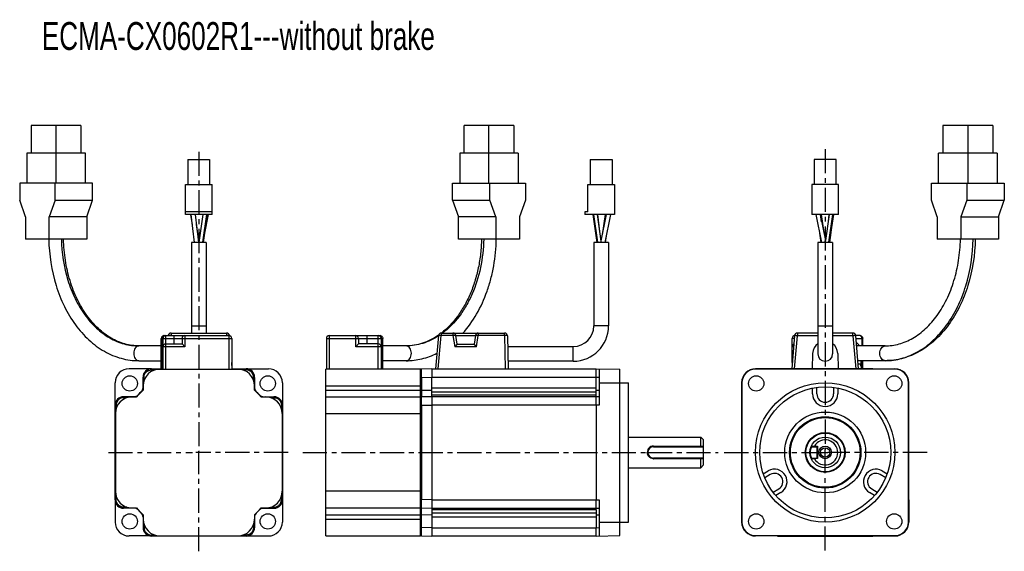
# Model space of a CAD drawing. Header units: millimetres. Extents: x 12 to 365, y 86 to 277.
import ezdxf

# ---------------------------------------------------------------- set-up
doc = ezdxf.new("R2010")
doc.units = ezdxf.units.MM
doc.header["$LTSCALE"] = 23.1
doc.linetypes.add('CENTER', pattern=[0.6, 0.375, -0.075, 0.075, -0.075])
doc.layers.get('0').update_dxf_attribs({"linetype": 'CONTINUOUS'})
doc.layers.add('DEFAULT_1', color=7, linetype='CENTER')
doc.styles.get("Standard").update_dxf_attribs({"font": 'txt', "width": 0.7})

msp = doc.modelspace()

# ---------------------------------------------------------------- linework, layer by layer
at = {"color": 7, "linetype": 'Continuous'}
for p, q in [((15.77, 239.31), (15.77, 229.31)), ((33.59, 239.31), (15.77, 239.31)), ((24.68, 218.51), (24.68, 239.31)), ((33.59, 239.31), (33.59, 229.31)), ((170.99, 229.31), (170.99, 239.31)), ((188.81, 239.31), (170.99, 239.31)), ((179.9, 218.51), (179.9, 239.31)), ((188.81, 239.31), (188.81, 229.31)), ((342.77, 239.31), (342.77, 229.31)), ((360.59, 239.31), (342.77, 239.31)), ((351.68, 239.31), (351.68, 218.51)), ((360.59, 239.31), (360.59, 229.31)), ((14.22, 229.31), (14.22, 218.51)), ((35.15, 229.31), (14.22, 229.31)), ((35.15, 218.51), (35.15, 229.31)), ((71.94, 227.03), (71.94, 218.13)), ((71.94, 227.03), (79.74, 227.03)), ((79.74, 227.03), (79.74, 218.13)), ((169.44, 229.31), (169.44, 218.51)), ((190.37, 229.31), (169.44, 229.31)), ((190.37, 229.31), (190.37, 218.51)), ((216.26, 227.03), (216.26, 218.13)), ((216.26, 227.03), (224.06, 227.03)), ((224.06, 227.03), (224.06, 218.13)), ((296.62, 227.03), (296.62, 218.13)), ((304.42, 227.03), (296.62, 227.03)), ((304.42, 218.13), (304.42, 227.03)), ((341.21, 218.51), (341.21, 229.31)), ((362.14, 229.31), (341.21, 229.31)), ((362.14, 229.31), (362.14, 218.51)), ((11.6, 218.51), (11.6, 212.51)), ((37.76, 218.51), (11.6, 218.51)), ((24.33, 212.51), (24.33, 218.51)), ((37.76, 212.51), (37.76, 218.51)), ((71.04, 207.33), (71.04, 218.13)), ((71.04, 218.13), (80.64, 218.13)), ((80.64, 207.33), (80.64, 218.13)), ((166.82, 212.51), (166.82, 218.51)), ((166.82, 218.51), (192.98, 218.51)), ((180.26, 212.51), (180.26, 218.51)), ((192.98, 218.51), (192.98, 212.51)), ((215.36, 208.33), (215.36, 218.13)), ((215.36, 218.13), (224.96, 218.13)), ((224.96, 218.13), (224.96, 207.33)), ((295.72, 218.13), (295.72, 207.33)), ((305.32, 218.13), (295.72, 218.13)), ((305.32, 207.33), (305.32, 218.13)), ((338.6, 212.51), (338.6, 218.51)), ((338.6, 218.51), (364.76, 218.51)), ((351.33, 218.51), (351.33, 212.51)), ((364.76, 218.51), (364.76, 212.51)), ((13.72, 206.51), (11.6, 212.51)), ((24.33, 212.51), (22.21, 206.51)), ((24.33, 212.51), (37.76, 212.51)), ((35.64, 206.51), (37.76, 212.51)), ((166.82, 212.51), (168.94, 206.51)), ((166.82, 212.51), (180.26, 212.51)), ((182.38, 206.51), (180.26, 212.51)), ((192.98, 212.51), (190.86, 206.51)), ((340.72, 206.51), (338.6, 212.51)), ((351.33, 212.51), (349.2, 206.51)), ((351.33, 212.51), (364.76, 212.51)), ((362.64, 206.51), (364.76, 212.51)), ((13.72, 206.51), (13.72, 198.51)), ((22.21, 198.51), (22.21, 206.51)), ((35.64, 206.51), (22.21, 206.51)), ((35.64, 206.51), (35.64, 198.51)), ((80.64, 208.33), (71.04, 208.33)), ((80.64, 207.33), (71.04, 207.33)), ((72.92, 207.32), (73.46, 203.56)), ((72.99, 207.33), (74.24, 197.33)), ((74.51, 207.33), (75.75, 197.33)), ((77.31, 207.33), (75.85, 197.33)), ((78.6, 207.3), (77.16, 197.36)), ((78.82, 207.32), (77.37, 197.33)), ((79.21, 207.33), (77.85, 200.62)), ((168.94, 198.51), (168.94, 206.51)), ((182.38, 206.51), (168.94, 206.51)), ((182.38, 206.51), (182.38, 198.51)), ((190.86, 206.51), (190.86, 198.51)), ((214.36, 208.33), (214.36, 207.33)), ((215.36, 208.33), (214.36, 208.33)), ((224.96, 207.33), (214.36, 207.33)), ((217.18, 207.32), (218.63, 197.33)), ((217.4, 207.3), (218.84, 197.36)), ((218.69, 207.33), (220.08, 197.8)), ((218.82, 207.33), (219.58, 201.2)), ((221.99, 207.33), (220.07, 197.86)), ((221.56, 207.33), (220.5, 199.98)), ((221.78, 207.3), (221.26, 203.73)), ((223.52, 207.33), (221.49, 197.33)), ((305.32, 207.33), (295.72, 207.33)), ((297.16, 207.33), (299.18, 197.33)), ((298.69, 207.33), (300.58, 198.01)), ((299.23, 204.66), (298.84, 207.3)), ((299.06, 207.33), (299.99, 200.88)), ((301.93, 207.33), (300.57, 197.98)), ((301.86, 207.33), (301.41, 203.76)), ((301.78, 197.36), (303.22, 207.3)), ((303.44, 207.32), (301.99, 197.33)), ((340.72, 206.51), (340.72, 198.51)), ((349.2, 206.51), (349.2, 198.51)), ((349.2, 206.51), (362.64, 206.51)), ((362.64, 206.51), (362.64, 198.51)), ((74.95, 203.76), (75.79, 198.01)), ((302.9, 203.56), (302.12, 197.33)), ((35.64, 198.51), (13.72, 198.51)), ((76.37, 200.88), (75.78, 197.97)), ((190.86, 198.51), (168.94, 198.51)), ((218.1, 201), (218.55, 197.33)), ((221.98, 199.72), (221.63, 197.33)), ((298.52, 200.62), (299, 197.33)), ((362.64, 198.51), (340.72, 198.51)), ((73.19, 197.33), (73.19, 164.79)), ((78.49, 197.33), (73.19, 197.33)), ((78.49, 197.33), (78.49, 164.79)), ((217.51, 197.33), (217.51, 167.33)), ((222.81, 197.33), (217.51, 197.33)), ((222.81, 197.33), (222.81, 167.33)), ((297.87, 197.33), (297.87, 157.33)), ((303.17, 197.33), (297.87, 197.33)), ((303.17, 197.33), (303.17, 157.33)), ((73.19, 167.33), (78.49, 167.33)), ((222.81, 167.33), (217.51, 167.33)), ((297.87, 167.33), (303.17, 167.33)), ((62.4, 162.87), (87.64, 162.87)), ((62.4, 151.87), (62.4, 162.87)), ((62.69, 151.87), (62.69, 162.87)), ((63.04, 151.87), (63.04, 162.87)), ((63.4, 163.87), (86.64, 163.87)), ((64.04, 151.87), (64.04, 163.87)), ((65.88, 164.79), (85.8, 164.79)), ((65.88, 164.79), (65.88, 163.88)), ((66.84, 163.87), (66.84, 160.87)), ((69.84, 162.87), (69.84, 160.87)), ((70.84, 163.87), (70.84, 159.87)), ((85.8, 164.79), (85.8, 163.88)), ((86.64, 163.87), (86.64, 151.87)), ((86.8, 163.84), (86.8, 163.88)), ((87.64, 162.87), (87.64, 151.87)), ((121.61, 162.87), (121.61, 151.87)), ((121.61, 162.87), (141.85, 162.87)), ((122.61, 163.87), (122.61, 151.87)), ((122.61, 163.87), (140.85, 163.87)), ((132.11, 159.87), (132.11, 163.87)), ((133.11, 162.87), (133.11, 160.87)), ((136.11, 163.87), (136.11, 160.87)), ((140.21, 151.87), (140.21, 163.87)), ((141.21, 162.87), (141.21, 151.87)), ((141.56, 162.87), (141.56, 151.87)), ((141.85, 151.87), (141.85, 162.87)), ((161.8, 163.88), (160.76, 151.94)), ((161.75, 151.94), (162.8, 163.88)), ((162.8, 164.79), (162.8, 163.88)), ((162.8, 164.79), (185.55, 164.79)), ((167.01, 163.88), (162.8, 163.88)), ((167.01, 164.79), (167.01, 163.88)), ((167.01, 163.88), (167.72, 159.88)), ((168.56, 160.79), (168, 163.96)), ((168, 163.96), (175.11, 163.96)), ((175.11, 163.96), (174.56, 160.79)), ((175.39, 159.88), (176.1, 163.88)), ((176.1, 164.79), (176.1, 163.88)), ((185.55, 163.88), (176.1, 163.88)), ((185.55, 163.88), (185.55, 164.79)), ((185.55, 163.88), (185.76, 151.94)), ((186.55, 163.81), (186.76, 151.94)), ((289.56, 163.88), (288.52, 151.94)), ((288.72, 154.22), (288.72, 162.87)), ((289.48, 162.87), (288.72, 162.87)), ((289.52, 151.94), (290.56, 163.81)), ((290.56, 164.79), (290.56, 163.81)), ((297.87, 164.79), (290.56, 164.79)), ((297.87, 163.81), (290.56, 163.81)), ((310.48, 164.79), (303.17, 164.79)), ((310.48, 163.81), (303.17, 163.81)), ((310.48, 163.81), (310.48, 164.79)), ((310.48, 163.81), (311.52, 151.94)), ((312.52, 151.94), (311.48, 163.88)), ((312.97, 163.87), (311.48, 163.87)), ((311.56, 162.87), (313.97, 162.87)), ((313.67, 162.87), (313.67, 160.16)), ((313.97, 160.16), (313.97, 162.87)), ((62.4, 160.16), (54.38, 160.16)), ((70.84, 159.87), (63.04, 159.87)), ((64.04, 160.87), (69.84, 160.87)), ((69.84, 160.87), (70.84, 159.87)), ((133.11, 160.87), (132.11, 159.87)), ((141.21, 159.87), (132.11, 159.87)), ((140.21, 160.87), (133.11, 160.87)), ((150.2, 160.16), (141.85, 160.16)), ((175.39, 159.88), (167.72, 159.88)), ((168.55, 160.79), (174.56, 160.79)), ((186.62, 159.98), (210.16, 159.98)), ((210.16, 154.68), (210.16, 159.98)), ((289.21, 159.87), (288.72, 159.87)), ((321.98, 160.16), (311.8, 160.16)), ((296.02, 157.49), (295.83, 151.94)), ((305.02, 157.49), (305.21, 151.94)), ((58.71, 151.92), (50.84, 151.92)), ((54.38, 154.86), (62.4, 154.86)), ((58.84, 151.94), (62.4, 151.94)), ((58.91, 151.87), (58.84, 151.94)), ((58.91, 151.87), (92.78, 151.87)), ((58.91, 151.57), (58.91, 151.87)), ((87.84, 151.94), (87.64, 154.22)), ((87.64, 151.94), (92.84, 151.94)), ((92.84, 151.94), (92.78, 151.87)), ((92.78, 151.57), (92.78, 151.87)), ((92.98, 151.92), (100.84, 151.92)), ((121.41, 92), (121.41, 151.87)), ((155.41, 151.87), (121.41, 151.87)), ((150.2, 154.86), (141.85, 154.86)), ((155.41, 92), (155.41, 151.87)), ((159.41, 151.94), (155.7, 151.87)), ((159.41, 151.94), (218.41, 151.94)), ((210.16, 154.68), (186.71, 154.68)), ((218.41, 151.94), (226.91, 151.79)), ((218.41, 148.94), (218.41, 151.94)), ((219.41, 151.92), (219.41, 138.94)), ((275.52, 151.92), (275.52, 151.79)), ((283.52, 151.92), (275.52, 151.92)), ((283.53, 151.94), (283.52, 151.92)), ((317.52, 151.94), (283.52, 151.94)), ((321.98, 154.86), (312.26, 154.86)), ((313.26, 153.57), (312.38, 153.57)), ((313.26, 152.87), (313.26, 153.57)), ((313.26, 152.87), (313.85, 152.87)), ((313.28, 154.86), (313.28, 152.87)), ((313.44, 152.87), (313.44, 151.94)), ((313.59, 151.94), (313.59, 152.87)), ((313.67, 154.86), (313.67, 152.87)), ((313.85, 152.87), (313.85, 151.94)), ((313.97, 151.94), (313.97, 154.86)), ((317.52, 151.92), (325.52, 151.92)), ((325.52, 151.92), (325.52, 151.79)), ((55.84, 148.94), (55.91, 148.87)), ((55.84, 144.3), (55.84, 148.94)), ((56.21, 148.87), (55.91, 148.87)), ((55.91, 148.87), (55.91, 144.28)), ((56.21, 147.75), (56.21, 148.87)), ((58.91, 151.57), (60.04, 151.57)), ((91.65, 151.57), (92.78, 151.57)), ((95.48, 148.87), (95.78, 148.87)), ((95.48, 147.75), (95.48, 148.87)), ((95.78, 148.87), (95.84, 148.94)), ((95.78, 148.87), (95.78, 144.28)), ((95.84, 144.3), (95.84, 148.94)), ((155.41, 148.87), (155.7, 148.87)), ((155.7, 148.87), (159.41, 148.94)), ((155.7, 148.87), (155.7, 141.87)), ((159.41, 141.94), (159.41, 148.94)), ((159.41, 148.94), (218.41, 148.94)), ((218.41, 148.94), (219.41, 148.92)), ((218.41, 141.94), (218.41, 148.94)), ((226.91, 92.09), (226.91, 151.79)), ((325.52, 151.79), (275.52, 151.79)), ((45.86, 139.07), (45.86, 146.94)), ((105.83, 146.94), (105.83, 139.07)), ((121.41, 145.87), (155.41, 145.87)), ((159.41, 145.18), (218.41, 145.18)), ((219.41, 146.94), (229.91, 146.94)), ((229.91, 96.94), (229.91, 146.94)), ((270.54, 146.94), (270.54, 138.94)), ((270.67, 146.94), (270.54, 146.94)), ((270.67, 146.94), (270.67, 96.94)), ((296.02, 142.94), (296.02, 145)), ((297.52, 142.94), (297.52, 145.25)), ((303.52, 145.25), (303.52, 142.94)), ((305.02, 145), (305.02, 142.94)), ((330.5, 146.94), (330.37, 146.94)), ((330.37, 96.94), (330.37, 146.94)), ((330.5, 138.94), (330.5, 146.94)), ((53.48, 141.94), (48.84, 141.94)), ((48.91, 141.87), (48.84, 141.94)), ((48.91, 141.87), (53.5, 141.87)), ((48.91, 141.57), (48.91, 141.87)), ((50.04, 141.57), (48.91, 141.57)), ((53.51, 141.88), (53.48, 141.94)), ((55.9, 144.27), (55.84, 144.3)), ((95.78, 144.27), (95.84, 144.3)), ((98.2, 141.94), (98.18, 141.88)), ((98.18, 141.87), (102.78, 141.87)), ((98.2, 141.94), (102.84, 141.94)), ((101.65, 141.57), (102.78, 141.57)), ((102.84, 141.94), (102.78, 141.87)), ((102.78, 141.57), (102.78, 141.87)), ((121.41, 144.28), (155.41, 144.28)), ((121.41, 141.87), (155.41, 141.87)), ((155.7, 144.27), (159.41, 144.3)), ((159.41, 141.94), (155.7, 141.87)), ((159.41, 143.72), (218.41, 143.72)), ((159.41, 142.56), (218.41, 142.56)), ((218.41, 141.94), (159.41, 141.94)), ((218.41, 144.29), (219.41, 144.3)), ((219.41, 141.94), (218.41, 141.92)), ((218.41, 138.93), (218.41, 141.92)), ((45.84, 138.94), (45.91, 138.87)), ((45.84, 104.94), (45.84, 138.94)), ((46.21, 138.87), (45.91, 138.87)), ((45.91, 138.87), (45.91, 105)), ((46.21, 137.75), (46.21, 138.87)), ((105.48, 138.87), (105.78, 138.87)), ((105.48, 138.87), (105.48, 137.75)), ((105.78, 138.87), (105.84, 138.94)), ((105.78, 138.87), (105.78, 105)), ((105.84, 138.94), (105.84, 104.94)), ((155.41, 138.87), (155.7, 138.87)), ((155.7, 138.87), (159.41, 138.94)), ((155.7, 138.87), (155.7, 105)), ((159.41, 138.94), (159.41, 104.94)), ((218.41, 138.93), (159.41, 138.94)), ((218.41, 138.93), (218.41, 104.95)), ((270.52, 138.93), (270.52, 104.95)), ((330.52, 138.93), (330.5, 138.94)), ((330.52, 104.95), (330.52, 138.93)), ((121.41, 135.87), (155.41, 135.87)), ((229.91, 127.44), (255.91, 127.44)), ((256.91, 126.44), (255.91, 127.44)), ((255.91, 124.22), (255.91, 127.44)), ((238.91, 124.22), (255.91, 124.22)), ((238.91, 123.94), (238.91, 124.22)), ((238.91, 123.94), (256.71, 123.94)), ((256.71, 123.94), (256.91, 124.14)), ((256.71, 123.94), (256.71, 119.94)), ((256.91, 117.44), (256.91, 126.44)), ((295.7, 123.94), (295.53, 124.2)), ((295.91, 124.2), (295.53, 124.2)), ((295.7, 123.94), (297.52, 123.94)), ((296.71, 124.14), (297.72, 124.14)), ((297.72, 124.14), (297.52, 123.94)), ((297.52, 123.94), (297.52, 119.94)), ((297.72, 124.14), (297.72, 119.74)), ((236.91, 121.94), (236.71, 121.94)), ((295.22, 121.94), (295.02, 121.94)), ((256.71, 119.94), (238.91, 119.94)), ((238.91, 119.66), (238.91, 119.94)), ((255.91, 119.66), (238.91, 119.66)), ((255.91, 116.44), (255.91, 119.66)), ((256.91, 117.44), (255.91, 116.44)), ((256.91, 119.74), (256.71, 119.94)), ((295.53, 119.68), (295.7, 119.94)), ((295.53, 119.68), (295.91, 119.68)), ((295.7, 119.94), (297.52, 119.94)), ((297.72, 119.74), (296.71, 119.74)), ((297.72, 119.74), (297.52, 119.94)), ((229.91, 116.44), (255.91, 116.44)), ((278.3, 114.3), (280.08, 115.34)), ((280.83, 114.04), (278.84, 112.88)), ((322.21, 112.88), (320.21, 114.04)), ((320.96, 115.34), (322.75, 114.3)), ((46.21, 105), (46.21, 106.13)), ((105.48, 106.13), (105.48, 105)), ((155.41, 108), (121.41, 108)), ((281.84, 107.69), (283.83, 108.84)), ((284.58, 107.54), (282.8, 106.51)), ((318.25, 106.51), (316.46, 107.54)), ((317.21, 108.84), (319.21, 107.69)), ((45.91, 105), (45.84, 104.94)), ((45.86, 104.81), (45.86, 96.94)), ((46.21, 105), (45.91, 105)), ((105.48, 105), (105.78, 105)), ((105.84, 104.94), (105.78, 105)), ((105.83, 104.81), (105.83, 96.94)), ((155.41, 105), (155.7, 105)), ((159.41, 104.94), (155.7, 105)), ((159.41, 104.94), (218.41, 104.95)), ((218.41, 104.95), (219.41, 104.94)), ((218.41, 101.96), (218.41, 104.95)), ((219.41, 104.94), (219.41, 91.96)), ((270.52, 104.95), (270.54, 104.94)), ((270.54, 104.94), (270.54, 96.94)), ((330.5, 104.94), (330.5, 96.94)), ((48.84, 101.94), (48.91, 102)), ((53.48, 101.94), (48.84, 101.94)), ((50.04, 102.3), (48.91, 102.3)), ((48.91, 102.3), (48.91, 102)), ((48.91, 102), (53.5, 102)), ((53.51, 102), (53.48, 101.94)), ((55.9, 99.6), (55.84, 99.58)), ((55.84, 99.58), (55.84, 94.94)), ((55.91, 99.6), (55.91, 95)), ((95.78, 99.6), (95.78, 95)), ((95.78, 99.6), (95.84, 99.58)), ((95.84, 99.58), (95.84, 94.94)), ((98.18, 102), (102.78, 102)), ((98.18, 102), (98.2, 101.94)), ((98.2, 101.94), (102.84, 101.94)), ((101.65, 102.3), (102.78, 102.3)), ((102.78, 102.3), (102.78, 102)), ((102.78, 102), (102.84, 101.94)), ((121.41, 102), (155.41, 102)), ((121.41, 99.6), (155.41, 99.6)), ((155.7, 102), (159.41, 101.94)), ((155.7, 95), (155.7, 102)), ((155.7, 99.61), (159.41, 99.58)), ((159.41, 101.94), (218.41, 101.94)), ((159.41, 101.94), (159.41, 94.94)), ((218.41, 101.31), (159.41, 101.31)), ((218.41, 100.15), (159.41, 100.15)), ((218.41, 101.96), (219.41, 101.94)), ((218.41, 101.33), (218.41, 101.94)), ((218.41, 101.31), (218.41, 94.94)), ((218.41, 99.59), (219.41, 99.58)), ((56.21, 96.13), (56.21, 95)), ((95.48, 96.13), (95.48, 95)), ((121.41, 98), (155.41, 98)), ((218.41, 98.7), (159.41, 98.7)), ((219.41, 96.94), (229.91, 96.94)), ((270.54, 96.94), (270.67, 96.94)), ((330.5, 96.94), (330.37, 96.94)), ((58.71, 91.96), (50.84, 91.96)), ((55.91, 95), (55.84, 94.94)), ((56.21, 95), (55.91, 95)), ((58.84, 91.94), (58.91, 92)), ((92.84, 91.94), (58.84, 91.94)), ((60.04, 92.3), (58.91, 92.3)), ((58.91, 92.3), (58.91, 92)), ((58.91, 92), (92.78, 92)), ((92.78, 92.3), (91.65, 92.3)), ((92.78, 92.3), (92.78, 92)), ((92.78, 92), (92.84, 91.94)), ((92.97, 91.96), (100.84, 91.96)), ((95.48, 95), (95.78, 95)), ((95.84, 94.94), (95.78, 95)), ((121.41, 92), (155.41, 92)), ((155.41, 95), (155.7, 95)), ((159.41, 94.94), (155.7, 95)), ((155.7, 92), (159.41, 91.94)), ((159.41, 94.94), (218.41, 94.94)), ((218.41, 91.94), (159.41, 91.94)), ((218.41, 94.94), (219.41, 94.96)), ((218.41, 91.94), (218.41, 94.94)), ((218.41, 91.94), (226.91, 92.09)), ((275.52, 92.09), (325.52, 92.09)), ((275.52, 91.96), (275.52, 92.09)), ((283.53, 91.96), (275.52, 91.96)), ((283.53, 91.94), (317.51, 91.94)), ((317.51, 91.94), (317.52, 91.96)), ((317.52, 91.96), (325.52, 91.96)), ((325.52, 91.96), (325.52, 92.09))]:
    msp.add_line(p, q, dxfattribs=at)
at = {"color": 2, "linetype": 'Continuous'}
for p, q in [((75.84, 121.94), (74.79, 121.94)), ((75.84, 121.94), (75.84, 122.39)), ((299.52, 121.94), (301.52, 121.94)), ((300.52, 120.94), (300.52, 122.94))]:
    msp.add_line(p, q, dxfattribs=at)
at = {"color": 7, "linetype": 'Continuous'}
for centre, radius in [((51.09, 146.69), 2.75), ((100.59, 146.69), 2.75), ((275.77, 146.69), 2.75), ((325.27, 146.69), 2.75), ((300.52, 121.94), 25), ((300.52, 121.94), 23.5), ((300.52, 121.94), 14.5), ((300.52, 121.94), 12.79), ((300.52, 121.94), 12.5), ((300.52, 121.94), 7.15), ((300.52, 121.94), 6.95), ((300.52, 121.94), 5.5), ((300.52, 121.94), 2.25), ((300.52, 121.94), 1.65), ((51.09, 97.19), 2.75), ((100.59, 97.19), 2.75), ((275.77, 97.19), 2.75), ((325.27, 97.19), 2.75)]:
    msp.add_circle(centre, radius, dxfattribs=at)
for centre, radius, start, end in [((231.09, 199.48), 69.49, 358.2225, 358.3908), ((210.16, 167.33), 12.65, 270, 360), ((210.16, 167.33), 7.35, 270, 360), ((63.4, 162.87), 1, 89.9956, 153.4344), ((64.04, 162.87), 1, 90, 180), ((65.88, 163.79), 1, 90, 175), ((70.84, 162.87), 1, 90, 180), ((85.8, 163.79), 1, 5, 90), ((86.64, 162.87), 1, 0, 90), ((122.61, 162.87), 1, 90, 180), ((132.11, 162.87), 1, 0, 90), ((140.21, 162.87), 1, 0, 90), ((140.85, 162.87), 1, 26.5656, 90.0044), ((147.65, 184.33), 24.77, 304.6261, 305.0606), ((162.8, 163.79), 1, 90, 175), ((167.01, 163.79), 1, 10, 90), ((176.1, 163.79), 1, 90, 170), ((185.55, 163.79), 1, 1, 90), ((289.72, 162.87), 1, 98.7675, 180), ((290.56, 163.79), 1, 90, 175), ((310.48, 163.79), 1, 5, 90), ((312.97, 162.87), 1, 26.5656, 90.0044), ((64.04, 159.87), 1, 90, 180), ((140.21, 159.87), 1, 0, 90), ((289.72, 159.87), 1, 115.6132, 180), ((300.52, 157.33), 4.5, 126.3666, 178), ((300.52, 157.33), 4.5, 2, 53.6334), ((300.52, 157.33), 2.65, 180, 360), ((50.84, 146.94), 4.98, 90, 180), ((58.84, 148.94), 3, 89.9348, 179.9967), ((61.91, 145.87), 6, 90, 180), ((58.91, 148.87), 3, 89.9984, 180.001), ((89.78, 145.87), 6, 0, 90), ((92.78, 148.87), 3, 359.9954, 90.001), ((92.84, 148.94), 3, 359.9945, 90), ((100.84, 146.94), 4.98, 0, 90), ((155.71, 151.57), 0.3, 90.9999, 180), ((275.52, 146.94), 4.98, 90, 180), ((283.52, 148.94), 3, 89.8882, 92.3774), ((317.52, 148.94), 3, 87.6229, 90.1118), ((325.52, 146.94), 4.98, 0, 90), ((275.52, 146.94), 4.85, 90, 180), ((325.52, 146.94), 4.85, 0, 90), ((53.84, 145.18), 2, 313.4325, 360), ((97.84, 145.18), 2, 180, 226.5675), ((48.84, 138.94), 3, 89.9945, 180), ((51.91, 135.87), 6, 90, 180), ((48.91, 138.87), 3, 89.9954, 180.001), ((52.6, 143.94), 2, 270, 316.5675), ((75.84, 121.94), 30, 131.8103, 138.1897), ((75.84, 121.94), 29.94, 131.7462, 138.2538), ((75.84, 121.94), 29.94, 41.7462, 48.2538), ((75.84, 121.94), 30, 41.8103, 48.1897), ((99.08, 143.94), 2, 223.4325, 270), ((99.78, 135.87), 6, 0, 90), ((102.78, 138.87), 3, 359.9984, 90.001), ((102.84, 138.94), 3, 359.9233, 89.9967), ((155.71, 141.57), 0.3, 91, 180), ((300.52, 142.94), 4.5, 180, 360), ((300.52, 142.94), 3, 180, 360), ((273.52, 138.94), 3, 177.639, 180.1348), ((327.52, 138.94), 3, 359.8652, 2.3656), ((238.91, 121.94), 2, 90, 270), ((238.91, 122.11), 2.12, 90.1439, 91.333), ((333.95, 91.58), 84.56, 157.3099, 157.4995), ((253.83, 318.61), 194.42, 270.6177, 270.8145), ((254.42, 276.58), 152.39, 270.8187, 270.9343), ((293.17, 372.15), 247.96, 270.6336, 270.8006), ((300.52, 121.94), 4.5, 210.3149, 149.6852), ((268.9, 94.61), 40.56, 46.7177, 46.865), ((305.38, 123.1), 8.73, 173.173, 174.4937), ((239.03, 121.94), 2.32, 179.2331, 180.7578), ((238.91, 121.78), 2.13, 268.6751, 269.8531), ((333.96, 152.3), 84.57, 202.5006, 202.6901), ((253.68, -86.96), 206.65, 89.1918, 89.3768), ((254.43, -31.76), 151.45, 89.0646, 89.1812), ((293.1, -133.78), 253.47, 89.2006, 89.3641), ((268.98, 149.19), 40.45, 313.1289, 313.2766), ((305.39, 120.78), 8.74, 185.5121, 186.8313), ((282.33, 111.44), 4.5, 300, 120), ((282.33, 111.44), 3, 300, 120), ((318.71, 111.44), 4.5, 60, 240), ((318.71, 111.44), 3, 60, 240), ((51.91, 108), 6, 180, 270), ((99.78, 108), 6, 270, 360), ((48.84, 104.94), 3, 179.9233, 269.9967), ((48.91, 105), 3, 179.9984, 270.001), ((102.78, 105), 3, 269.9954, 0.001), ((102.84, 104.94), 3, 269.9945, 360), ((273.52, 104.94), 3, 179.8652, 182.3616), ((327.52, 104.94), 3, 357.639, 0.1348), ((52.6, 99.94), 2, 43.4325, 90), ((75.84, 121.94), 30, 221.8103, 228.1897), ((75.84, 121.94), 29.94, 221.7462, 228.2538), ((53.84, 98.7), 2, 0, 46.5675), ((75.84, 121.94), 29.94, 311.7462, 318.2538), ((75.84, 121.94), 30, 311.8103, 318.1897), ((97.84, 98.7), 2, 133.4325, 180), ((99.08, 99.94), 2, 90, 136.5675), ((155.71, 102.3), 0.3, 180, 269), ((50.84, 96.94), 4.98, 180, 270), ((61.91, 98), 6, 180, 270), ((89.78, 98), 6, 270, 360), ((100.84, 96.94), 4.98, 270, 360), ((275.52, 96.94), 4.98, 180, 270), ((275.52, 96.94), 4.85, 180, 270), ((325.52, 96.94), 4.98, 270, 360), ((325.52, 96.94), 4.85, 270, 360), ((58.84, 94.94), 3, 179.9945, 270), ((58.91, 95), 3, 179.9954, 270.001), ((92.78, 95), 3, 269.9984, 0.001), ((92.84, 94.94), 3, 269.9233, 359.9967), ((155.71, 92.3), 0.3, 180, 269.0001), ((283.52, 94.94), 3, 267.639, 270.1348), ((317.52, 94.94), 3, 269.8652, 272.3616)]:
    msp.add_arc(centre, radius, start, end, dxfattribs=at)
for points, knots in [([(78.6, 207.3), (78.63, 207.3), (78.69, 207.3), (78.76, 207.31), (78.8, 207.31), (78.82, 207.32), (78.82, 207.32)], [0, 0, 0, 0, 0.41369, 0.723714, 0.918957, 1, 1, 1, 1]), ([(217.18, 207.32), (217.18, 207.32), (217.2, 207.31), (217.24, 207.31), (217.31, 207.3), (217.36, 207.3), (217.4, 207.3)], [0, 0, 0, 0, 0.081046, 0.276288, 0.586311, 1, 1, 1, 1]), ([(303.22, 207.3), (303.26, 207.3), (303.31, 207.3), (303.38, 207.31), (303.42, 207.31), (303.44, 207.32), (303.44, 207.32)], [0, 0, 0, 0, 0.41375, 0.723805, 0.91904, 1, 1, 1, 1]), ([(22.04, 198.48), (22.14, 192.87), (23.4, 184.52), (27.38, 174.37), (31.32, 167.74), (36.15, 162.23), (40.87, 158.72), (44.9, 156.73), (48, 155.65), (51.17, 155), (53.32, 154.86), (54.38, 154.86)], [0, 0, 0, 0, 0.281648, 0.416656, 0.54535, 0.667084, 0.782245, 0.837882, 0.892507, 0.946431, 1, 1, 1, 1]), ([(26.57, 198.5), (26.66, 193.53), (27.77, 186.13), (31.27, 177.16), (34.71, 171.33), (38.89, 166.52), (42.95, 163.47), (46.39, 161.75), (49.01, 160.83), (51.68, 160.28), (53.49, 160.16), (54.38, 160.16)], [0, 0, 0, 0, 0.286827, 0.423723, 0.553458, 0.675076, 0.788749, 0.843121, 0.896183, 0.948342, 1, 1, 1, 1]), ([(54.38, 160.16), (53.54, 160.16), (51.83, 160.28), (49.31, 160.8), (46.81, 161.69), (43.5, 163.36), (39.56, 166.36), (35.45, 171.13), (32.04, 176.96), (29.46, 183.64), (27.82, 190.91), (27.39, 195.95), (27.34, 198.5)], [0, 0, 0, 0, 0.049178, 0.099057, 0.150106, 0.202849, 0.314617, 0.436067, 0.567062, 0.706249, 0.851445, 1, 1, 1, 1]), ([(75.76, 197.84), (75.76, 197.81), (75.75, 197.7), (75.74, 197.59), (75.73, 197.5)], [0, 0, 0, 0, 0.236427, 1, 1, 1, 1]), ([(75.78, 197.98), (75.78, 197.97), (75.77, 197.92), (75.77, 197.88), (75.76, 197.84)], [0, 0, 0, 0, 0.193931, 1, 1, 1, 1]), ([(177.24, 198.49), (177.21, 196.75), (176.99, 193.3), (176.19, 188.23), (174.94, 183.35), (173.25, 178.76), (171.16, 174.53), (168, 169.61), (165.02, 166.45), (162.84, 164.76)], [0, 0, 0, 0, 0.137615, 0.273697, 0.40705, 0.53657, 0.661287, 0.780447, 1, 1, 1, 1]), ([(178.02, 198.5), (177.96, 195.07), (177.21, 188.32), (174.72, 180.31), (171.84, 174.58), (168.58, 169.62), (165.51, 166.45), (163.25, 164.75)], [0, 0, 0, 0, 0.271234, 0.532435, 0.657098, 0.776817, 1, 1, 1, 1]), ([(170.51, 164.69), (172.41, 166.8), (175.82, 171.6), (178.88, 178.37), (180.69, 184.26), (182.04, 190.47), (182.49, 195.28), (182.54, 198.5)], [0, 0, 0, 0, 0.232307, 0.478637, 0.606334, 0.736252, 1, 1, 1, 1]), ([(220.08, 197.8), (220.08, 197.76), (220.09, 197.69), (220.1, 197.53), (220.1, 197.41), (220.11, 197.33)], [0, 0, 0, 0, 0.217172, 0.469852, 1, 1, 1, 1]), ([(300.56, 197.53), (300.56, 197.61), (300.56, 197.73), (300.57, 197.88), (300.57, 197.95), (300.57, 197.98)], [0, 0, 0, 0, 0.545158, 0.800321, 1, 1, 1, 1]), ([(354.32, 198.5), (354.23, 192.89), (352.97, 184.54), (348.99, 174.39), (345.05, 167.75), (340.22, 162.24), (335.5, 158.72), (331.47, 156.73), (328.37, 155.65), (325.19, 155), (323.05, 154.86), (321.98, 154.86)], [0, 0, 0, 0, 0.281646, 0.416658, 0.545358, 0.667094, 0.782254, 0.83789, 0.892513, 0.946434, 1, 1, 1, 1]), ([(321.98, 154.86), (323, 154.86), (325.05, 155), (328.09, 155.63), (331.07, 156.67), (334.98, 158.63), (339.59, 162.1), (344.33, 167.58), (348.24, 174.22), (352.2, 184.43), (353.45, 192.85), (353.54, 198.5)], [0, 0, 0, 0, 0.051642, 0.103786, 0.156837, 0.211201, 0.324874, 0.446509, 0.57627, 0.713191, 1, 1, 1, 1]), ([(321.98, 160.16), (322.82, 160.16), (324.53, 160.28), (327.06, 160.8), (329.55, 161.69), (332.86, 163.36), (336.8, 166.36), (340.91, 171.12), (344.32, 176.95), (346.9, 183.63), (348.54, 190.9), (348.97, 195.94), (349.02, 198.49)], [0, 0, 0, 0, 0.04918, 0.099061, 0.150112, 0.202856, 0.314623, 0.436071, 0.567062, 0.706246, 0.851441, 1, 1, 1, 1]), ([(62.74, 163.26), (62.73, 163.23), (62.7, 163.1), (62.69, 162.97), (62.69, 162.87)], [0, 0, 0, 0, 0.246656, 1, 1, 1, 1]), ([(63.4, 163.87), (63.33, 163.87), (63.18, 163.84), (62.99, 163.71), (62.84, 163.51), (62.77, 163.34), (62.74, 163.26)], [0, 0, 0, 0, 0.218652, 0.454254, 0.714803, 1, 1, 1, 1]), ([(65.88, 163.88), (65.76, 163.89), (65.57, 163.9), (65.34, 163.91), (65.19, 163.91), (65.07, 163.91), (64.97, 163.9), (64.92, 163.9), (64.89, 163.88), (64.89, 163.88)], [0, 0, 0, 0, 0.379038, 0.550249, 0.700303, 0.823737, 0.916252, 0.974649, 1, 1, 1, 1]), ([(86.5, 163.91), (86.48, 163.91), (86.37, 163.91), (86.26, 163.91), (86.18, 163.9)], [0, 0, 0, 0, 0.224269, 1, 1, 1, 1]), ([(86.8, 163.88), (86.8, 163.88), (86.76, 163.9), (86.71, 163.9), (86.62, 163.91), (86.54, 163.91), (86.5, 163.91)], [0, 0, 0, 0, 0.084553, 0.279423, 0.588147, 1, 1, 1, 1]), ([(141.51, 163.26), (141.48, 163.34), (141.41, 163.51), (141.26, 163.71), (141.07, 163.84), (140.92, 163.87), (140.85, 163.87)], [0, 0, 0, 0, 0.285213, 0.545781, 0.781382, 1, 1, 1, 1]), ([(141.56, 162.87), (141.56, 162.97), (141.55, 163.1), (141.51, 163.23), (141.51, 163.26)], [0, 0, 0, 0, 0.753318, 1, 1, 1, 1]), ([(161.73, 163.95), (160.84, 163.33), (159.02, 162.24), (156.13, 161.04), (153.18, 160.32), (151.19, 160.16), (150.2, 160.16)], [0, 0, 0, 0, 0.263067, 0.515299, 0.759856, 1, 1, 1, 1]), ([(161.82, 163.75), (160.93, 163.17), (159.1, 162.14), (156.19, 161), (153.22, 160.31), (151.2, 160.16), (150.2, 160.16)], [0, 0, 0, 0, 0.258975, 0.510442, 0.756653, 1, 1, 1, 1]), ([(162.8, 163.88), (162.67, 163.89), (162.49, 163.9), (162.25, 163.91), (162.1, 163.91), (161.98, 163.91), (161.89, 163.9), (161.83, 163.9), (161.8, 163.88), (161.8, 163.88)], [0, 0, 0, 0, 0.379046, 0.55026, 0.700315, 0.823745, 0.916258, 0.974651, 1, 1, 1, 1]), ([(168, 163.96), (167.99, 163.97), (167.96, 163.98), (167.91, 163.98), (167.81, 163.98), (167.69, 163.97), (167.55, 163.96), (167.32, 163.93), (167.14, 163.9), (167.01, 163.88)], [0, 0, 0, 0, 0.025234, 0.083504, 0.175871, 0.299166, 0.449133, 0.62036, 1, 1, 1, 1]), ([(176.1, 163.88), (175.98, 163.9), (175.79, 163.93), (175.56, 163.96), (175.42, 163.97), (175.3, 163.98), (175.2, 163.98), (175.15, 163.98), (175.12, 163.97), (175.11, 163.96)], [0, 0, 0, 0, 0.379656, 0.55089, 0.700856, 0.824145, 0.916506, 0.97477, 1, 1, 1, 1]), ([(186.55, 163.81), (186.55, 163.81), (186.51, 163.83), (186.46, 163.84), (186.37, 163.85), (186.25, 163.86), (186.1, 163.87), (185.86, 163.88), (185.68, 163.88), (185.55, 163.88)], [0, 0, 0, 0, 0.025386, 0.083864, 0.176494, 0.300044, 0.450182, 0.6214, 1, 1, 1, 1]), ([(290.56, 163.81), (290.5, 163.81), (290.37, 163.82), (290.18, 163.84), (290.01, 163.85), (289.87, 163.86), (289.76, 163.87), (289.69, 163.87), (289.64, 163.88), (289.61, 163.88), (289.59, 163.88), (289.57, 163.88), (289.56, 163.88), (289.56, 163.88)], [0, 0, 0, 0, 0.194648, 0.382555, 0.55541, 0.706786, 0.830999, 0.881469, 0.923462, 0.956501, 0.980356, 0.994867, 1, 1, 1, 1]), ([(311.48, 163.88), (311.48, 163.88), (311.47, 163.88), (311.45, 163.88), (311.43, 163.88), (311.4, 163.88), (311.35, 163.87), (311.28, 163.87), (311.17, 163.86), (311.03, 163.85), (310.86, 163.84), (310.67, 163.82), (310.54, 163.81), (310.48, 163.81)], [0, 0, 0, 0, 0.005132, 0.01964, 0.043493, 0.07653, 0.11852, 0.168986, 0.293191, 0.444563, 0.617424, 0.805346, 1, 1, 1, 1]), ([(313.67, 162.87), (313.67, 163), (313.64, 163.25), (313.49, 163.58), (313.26, 163.81), (313.06, 163.87), (312.97, 163.87)], [0, 0, 0, 0, 0.28797, 0.555344, 0.790533, 1, 1, 1, 1]), ([(54.38, 160.16), (54.26, 160.16), (54.01, 160.12), (53.52, 159.91), (52.99, 159.38), (52.6, 158.51), (52.46, 157.51), (52.6, 156.5), (52.99, 155.63), (53.52, 155.11), (54.01, 154.89), (54.26, 154.86), (54.38, 154.86)], [0, 0, 0, 0, 0.051756, 0.105483, 0.222845, 0.356283, 0.499998, 0.643713, 0.777152, 0.894515, 0.948243, 1, 1, 1, 1]), ([(150.2, 154.86), (150.33, 154.86), (150.58, 154.89), (151.07, 155.11), (151.6, 155.63), (151.99, 156.5), (152.12, 157.51), (151.99, 158.51), (151.6, 159.38), (151.07, 159.91), (150.58, 160.12), (150.33, 160.16), (150.2, 160.16)], [0, 0, 0, 0, 0.051756, 0.105484, 0.222848, 0.356287, 0.500002, 0.643717, 0.777155, 0.894518, 0.948245, 1, 1, 1, 1]), ([(168.55, 160.79), (168.55, 160.79), (168.54, 160.78), (168.51, 160.76), (168.49, 160.74), (168.43, 160.68), (168.35, 160.6), (168.24, 160.48), (168.12, 160.34), (167.94, 160.14), (167.81, 159.98), (167.72, 159.88)], [0, 0, 0, 0, 0.011234, 0.0335, 0.066263, 0.108462, 0.216428, 0.348552, 0.497728, 0.658593, 1, 1, 1, 1]), ([(174.56, 160.79), (174.56, 160.79), (174.57, 160.78), (174.6, 160.76), (174.63, 160.74), (174.68, 160.68), (174.76, 160.6), (174.87, 160.48), (174.99, 160.34), (175.17, 160.14), (175.3, 159.98), (175.39, 159.88)], [0, 0, 0, 0, 0.011234, 0.0335, 0.066263, 0.108462, 0.216428, 0.348552, 0.497728, 0.658593, 1, 1, 1, 1]), ([(312.75, 160.17), (312.68, 160.3), (312.41, 160.76), (312.02, 161.16), (311.7, 161.37)], [0, 0, 0, 0, 0.2673, 1, 1, 1, 1]), ([(321.98, 154.86), (321.86, 154.86), (321.61, 154.89), (321.12, 155.11), (320.59, 155.63), (320.2, 156.5), (320.06, 157.51), (320.2, 158.51), (320.59, 159.38), (321.12, 159.91), (321.61, 160.12), (321.86, 160.16), (321.98, 160.16)], [0, 0, 0, 0, 0.051756, 0.105484, 0.222848, 0.356286, 0.500001, 0.643716, 0.777154, 0.894516, 0.948244, 1, 1, 1, 1]), ([(150.2, 154.86), (152.1, 154.86), (155.94, 155.32), (159.55, 156.67), (161.28, 157.54)], [0, 0, 0, 0, 0.494901, 1, 1, 1, 1]), ([(155.7, 148.87), (155.7, 149.07), (155.7, 149.45), (155.7, 150.01), (155.7, 150.52), (155.7, 150.91), (155.7, 151.19), (155.7, 151.36), (155.7, 151.51), (155.7, 151.64), (155.7, 151.72), (155.7, 151.78), (155.7, 151.81), (155.7, 151.84), (155.7, 151.86), (155.7, 151.87), (155.7, 151.87), (155.7, 151.87)], [0, 0, 0, 0, 0.195024, 0.382706, 0.555555, 0.707106, 0.773003, 0.831464, 0.881916, 0.923864, 0.956933, 0.970025, 0.980773, 0.989159, 0.995169, 0.998788, 1, 1, 1, 1]), ([(159.41, 151.94), (159.4, 151.94), (159.4, 151.93), (159.4, 151.92), (159.4, 151.9), (159.4, 151.88), (159.4, 151.85), (159.4, 151.79), (159.4, 151.7), (159.4, 151.58), (159.4, 151.42), (159.39, 151.25), (159.39, 150.97), (159.4, 150.58), (159.4, 150.07), (159.4, 149.52), (159.4, 149.13), (159.41, 148.94)], [0, 0, 0, 0, 0.001283, 0.004928, 0.010954, 0.019352, 0.030108, 0.043207, 0.076285, 0.118236, 0.168687, 0.227143, 0.293031, 0.444555, 0.617368, 0.805013, 1, 1, 1, 1]), ([(56.21, 148.87), (56.21, 149.23), (56.35, 149.94), (56.95, 150.83), (57.85, 151.44), (58.56, 151.57), (58.91, 151.57)], [0, 0, 0, 0, 0.250016, 0.499994, 0.749977, 1, 1, 1, 1]), ([(95.48, 148.87), (95.48, 149.23), (95.34, 149.94), (94.74, 150.83), (93.84, 151.43), (93.13, 151.57), (92.78, 151.57)], [0, 0, 0, 0, 0.250004, 0.49999, 0.749986, 1, 1, 1, 1]), ([(48.91, 141.57), (48.56, 141.57), (47.85, 141.43), (46.95, 140.83), (46.35, 139.94), (46.21, 139.23), (46.21, 138.87)], [0, 0, 0, 0, 0.250004, 0.49999, 0.749986, 1, 1, 1, 1]), ([(102.78, 141.57), (103.13, 141.57), (103.84, 141.44), (104.74, 140.83), (105.34, 139.94), (105.47, 139.23), (105.48, 138.87)], [0, 0, 0, 0, 0.250016, 0.499994, 0.749977, 1, 1, 1, 1]), ([(155.7, 144.27), (155.65, 144.27), (155.56, 144.26), (155.48, 144.23), (155.45, 144.2)], [0, 0, 0, 0, 0.566025, 1, 1, 1, 1]), ([(155.7, 138.87), (155.7, 139.07), (155.7, 139.45), (155.7, 140.01), (155.7, 140.52), (155.7, 140.91), (155.7, 141.19), (155.7, 141.36), (155.7, 141.51), (155.7, 141.64), (155.7, 141.72), (155.7, 141.78), (155.7, 141.81), (155.7, 141.84), (155.7, 141.86), (155.7, 141.87), (155.7, 141.87), (155.7, 141.87)], [0, 0, 0, 0, 0.195026, 0.38271, 0.555559, 0.707109, 0.773006, 0.831466, 0.881918, 0.923865, 0.956934, 0.970025, 0.980773, 0.989159, 0.995169, 0.998788, 1, 1, 1, 1]), ([(159.41, 141.94), (159.4, 141.94), (159.4, 141.93), (159.4, 141.92), (159.4, 141.9), (159.4, 141.88), (159.4, 141.85), (159.4, 141.79), (159.4, 141.7), (159.4, 141.58), (159.4, 141.42), (159.39, 141.25), (159.39, 140.97), (159.4, 140.58), (159.4, 140.07), (159.4, 139.52), (159.4, 139.13), (159.41, 138.94)], [0, 0, 0, 0, 0.001284, 0.004928, 0.010955, 0.019354, 0.030111, 0.043211, 0.076292, 0.118246, 0.1687, 0.227159, 0.293051, 0.444581, 0.617395, 0.805032, 1, 1, 1, 1]), ([(238.86, 124.22), (238.57, 124.21), (238, 124.08), (237.29, 123.57), (236.82, 122.83), (236.71, 122.26), (236.71, 121.97)], [0, 0, 0, 0, 0.2516, 0.499355, 0.747741, 1, 1, 1, 1]), ([(255.93, 124.2), (255.93, 124.2), (255.92, 124.21), (255.91, 124.22), (255.91, 124.22)], [0, 0, 0, 0, 0.483815, 1, 1, 1, 1]), ([(295.22, 121.94), (295.22, 122.07), (295.23, 122.33), (295.28, 122.7), (295.36, 123.04), (295.43, 123.3), (295.5, 123.48), (295.54, 123.59), (295.58, 123.69), (295.62, 123.78), (295.65, 123.84), (295.67, 123.88), (295.68, 123.9), (295.69, 123.91), (295.69, 123.93), (295.7, 123.93), (295.7, 123.94), (295.7, 123.94)], [0, 0, 0, 0, 0.190479, 0.373987, 0.543556, 0.693966, 0.760453, 0.820285, 0.872769, 0.917156, 0.952667, 0.966863, 0.978604, 0.987839, 0.994516, 0.998586, 1, 1, 1, 1]), ([(238.86, 119.66), (238.57, 119.66), (238, 119.79), (237.29, 120.31), (236.82, 121.04), (236.71, 121.62), (236.71, 121.91)], [0, 0, 0, 0, 0.251604, 0.499379, 0.74777, 1, 1, 1, 1]), ([(295.7, 119.94), (295.7, 119.94), (295.7, 119.94), (295.69, 119.95), (295.69, 119.96), (295.68, 119.98), (295.67, 120), (295.65, 120.04), (295.62, 120.1), (295.58, 120.18), (295.54, 120.28), (295.5, 120.4), (295.43, 120.58), (295.36, 120.83), (295.28, 121.17), (295.23, 121.55), (295.22, 121.81), (295.22, 121.94)], [0, 0, 0, 0, 0.001409, 0.005468, 0.01213, 0.021347, 0.033072, 0.047256, 0.082754, 0.127134, 0.179613, 0.23944, 0.305924, 0.456321, 0.62588, 0.809479, 1, 1, 1, 1]), ([(255.91, 119.66), (255.91, 119.66), (255.91, 119.67), (255.93, 119.68), (255.93, 119.68)], [0, 0, 0, 0, 0.483822, 1, 1, 1, 1]), ([(48.91, 102.3), (48.56, 102.31), (47.85, 102.44), (46.95, 103.05), (46.35, 103.94), (46.21, 104.65), (46.21, 105)], [0, 0, 0, 0, 0.250016, 0.499994, 0.749977, 1, 1, 1, 1]), ([(102.78, 102.3), (103.13, 102.3), (103.84, 102.44), (104.74, 103.04), (105.34, 103.94), (105.48, 104.65), (105.48, 105)], [0, 0, 0, 0, 0.250004, 0.49999, 0.749986, 1, 1, 1, 1]), ([(155.7, 102), (155.7, 102), (155.7, 102.01), (155.7, 102.02), (155.7, 102.04), (155.7, 102.06), (155.7, 102.1), (155.7, 102.15), (155.7, 102.24), (155.7, 102.37), (155.7, 102.52), (155.7, 102.69), (155.7, 102.97), (155.7, 103.36), (155.7, 103.87), (155.7, 104.43), (155.7, 104.81), (155.7, 105)], [0, 0, 0, 0, 0.001212, 0.004831, 0.010841, 0.019227, 0.029975, 0.043066, 0.076135, 0.118082, 0.168533, 0.226994, 0.292891, 0.444441, 0.61729, 0.804973, 1, 1, 1, 1]), ([(159.41, 104.94), (159.4, 104.74), (159.4, 104.36), (159.4, 103.81), (159.4, 103.29), (159.39, 102.9), (159.39, 102.63), (159.4, 102.45), (159.4, 102.3), (159.4, 102.18), (159.4, 102.09), (159.4, 102.03), (159.4, 102), (159.4, 101.97), (159.4, 101.95), (159.4, 101.95), (159.4, 101.94), (159.41, 101.94)], [0, 0, 0, 0, 0.194994, 0.382644, 0.555459, 0.70698, 0.772867, 0.83132, 0.881769, 0.923718, 0.956794, 0.969892, 0.980648, 0.989046, 0.995072, 0.998716, 1, 1, 1, 1]), ([(155.41, 99.74), (155.41, 99.73), (155.42, 99.69), (155.47, 99.65), (155.53, 99.63), (155.56, 99.62)], [0, 0, 0, 0, 0.175499, 0.518849, 1, 1, 1, 1]), ([(155.56, 99.62), (155.57, 99.62), (155.62, 99.61), (155.66, 99.61), (155.7, 99.61)], [0, 0, 0, 0, 0.237278, 1, 1, 1, 1]), ([(56.21, 95), (56.21, 94.65), (56.35, 93.94), (56.95, 93.05), (57.85, 92.44), (58.56, 92.3), (58.91, 92.3)], [0, 0, 0, 0, 0.250004, 0.49999, 0.749986, 1, 1, 1, 1]), ([(95.48, 95), (95.47, 94.65), (95.34, 93.94), (94.74, 93.05), (93.84, 92.44), (93.13, 92.31), (92.78, 92.3)], [0, 0, 0, 0, 0.250016, 0.499994, 0.749977, 1, 1, 1, 1]), ([(155.7, 92), (155.7, 92), (155.7, 92.01), (155.7, 92.02), (155.7, 92.04), (155.7, 92.06), (155.7, 92.1), (155.7, 92.15), (155.7, 92.24), (155.7, 92.37), (155.7, 92.52), (155.7, 92.69), (155.7, 92.97), (155.7, 93.36), (155.7, 93.87), (155.7, 94.43), (155.7, 94.81), (155.7, 95)], [0, 0, 0, 0, 0.001212, 0.004831, 0.010841, 0.019227, 0.029975, 0.043066, 0.076135, 0.118082, 0.168533, 0.226994, 0.29289, 0.444441, 0.61729, 0.804973, 1, 1, 1, 1]), ([(159.41, 94.94), (159.4, 94.74), (159.4, 94.36), (159.4, 93.81), (159.4, 93.29), (159.39, 92.9), (159.39, 92.63), (159.4, 92.45), (159.4, 92.3), (159.4, 92.18), (159.4, 92.09), (159.4, 92.03), (159.4, 92), (159.4, 91.97), (159.4, 91.95), (159.4, 91.95), (159.4, 91.94), (159.41, 91.94)], [0, 0, 0, 0, 0.194888, 0.382444, 0.55519, 0.706677, 0.772561, 0.831024, 0.881493, 0.923474, 0.956594, 0.969719, 0.980504, 0.988934, 0.994995, 0.998677, 1, 1, 1, 1])]:
    msp.add_open_spline(points, degree=3, knots=knots, dxfattribs=at)
for points in [[(62.5, 163.32), (62.43, 163.18), (62.4, 163.03), (62.4, 162.87)], [(141.75, 163.32), (141.81, 163.18), (141.85, 163.03), (141.85, 162.87)], [(313.86, 163.32), (313.93, 163.18), (313.97, 163.03), (313.97, 162.87)], [(317.52, 151.92), (317.52, 151.93), (317.52, 151.93), (317.51, 151.94)], [(219.41, 138.93), (219.07, 138.93), (218.74, 138.93), (218.41, 138.93)], [(270.54, 138.93), (270.53, 138.93), (270.53, 138.93), (270.52, 138.93)], [(330.5, 104.94), (330.51, 104.94), (330.52, 104.94), (330.52, 104.95)], [(283.53, 91.96), (283.53, 91.95), (283.52, 91.94), (283.53, 91.94)]]:
    msp.add_open_spline(points, degree=3, dxfattribs=at)
at = {"layer": 'DEFAULT_1', "color": 2, "linetype": 'CENTER'}
for p, q in [((75.84, 229.87), (75.84, 122.39)), ((300.52, 230.76), (300.52, 122.94)), ((43.42, 121.94), (73.53, 121.94)), ((107.84, 121.94), (75.84, 121.94)), ((75.84, 86.45), (75.84, 121.94)), ((113.11, 121.94), (236.71, 121.94)), ((236.91, 121.94), (262.14, 121.94)), ((264.3, 121.94), (295.02, 121.94)), ((295.22, 121.94), (299.52, 121.94)), ((300.52, 86.74), (300.52, 120.94)), ((337.07, 121.94), (301.52, 121.94))]:
    msp.add_line(p, q, dxfattribs=at)

# ---------------------------------------------------------------- texts
at = {"color": 2, "linetype": 'Continuous', "insert": (19.53, 276.38), "char_height": 10, "width": 229.1364, "attachment_point": 1, "line_spacing_factor": 0.9}
msp.add_mtext('ECMA-CX0602R1---without brake', dxfattribs=at)

doc.saveas('drawing.dxf')
